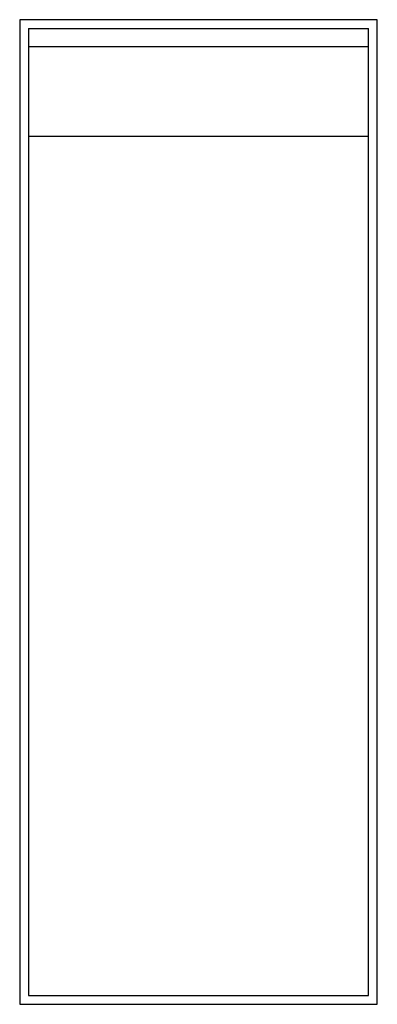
# Model space of a CAD drawing. Header units: millimetres. Extents: x -200 to 200, y -550 to 550.
import ezdxf

# ---------------------------------------------------------------- set-up
doc = ezdxf.new("R2010")
doc.units = ezdxf.units.MM

msp = doc.modelspace()

# ---------------------------------------------------------------- linework, layer by layer
at = {"color": 7, "linetype": 'Continuous', "lineweight": 25}
for p, q in [((-200, 550), (-200, -550)), ((200, 550), (-200, 550)), ((200, -550), (200, 550)), ((-190, 540), (190, 540)), ((-190, 540), (-190, -540)), ((190, -540), (190, 540)), ((-190, 520), (190, 520)), ((-190, 420), (190, 420)), ((-200, -550), (200, -550)), ((-190, -540), (190, -540))]:
    msp.add_line(p, q, dxfattribs=at)

doc.saveas('drawing.dxf')
